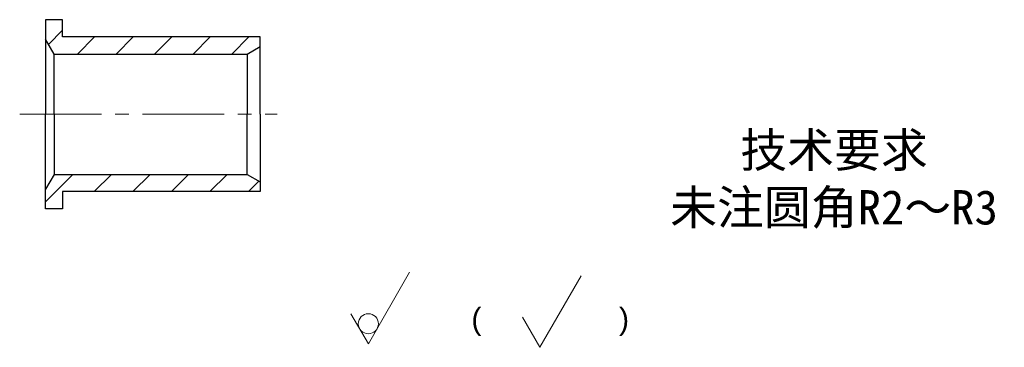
# Model space of a CAD drawing. Header units: millimetres. Extents: x 2941 to 3056, y 1908 to 1946.
import ezdxf

# ---------------------------------------------------------------- set-up
doc = ezdxf.new("R2010")
doc.units = ezdxf.units.MM
doc.header["$LTSCALE"] = 0.5
doc.linetypes.add('CENTER2', pattern=[28.575, 19.05, -3.175, 3.175, -3.175])
for name, color, linetype, lineweight in [('中心线', 7, 'CENTER2', 15), ('剖面线', 7, 'Continuous', 15), ('尺寸线', 7, 'Continuous', 15), ('轮廓线', 7, 'Continuous', 30)]:
    doc.layers.add(name, color=color, linetype=linetype, lineweight=lineweight)
doc.styles.get("Standard").update_dxf_attribs({"font": 'arial.ttf'})

msp = doc.modelspace()

# ---------------------------------------------------------------- hatches: boundary and pattern name
at = {"layer": '剖面线'}
h = msp.add_hatch(dxfattribs=at)
h.set_pattern_fill('ANSI31', color=256)
h.set_pattern_definition([(45, (15.66, -20.806), (-2.245064, 2.245064), [])])
h.paths.add_polyline_path([(2946.44, 1943.83), (2946.44, 1945.83), (2944.44, 1945.83), (2944.44, 1943.57), (2945.44, 1941.83), (2967.94, 1941.83), (2969.44, 1942.7), (2969.44, 1943.83)])
h.paths.add_polyline_path([(2945.44, 1927.83), (2944.44, 1926.1), (2944.44, 1923.83), (2946.44, 1923.83), (2946.44, 1925.83), (2969.44, 1925.83), (2969.44, 1926.97), (2967.94, 1927.83)])

# ---------------------------------------------------------------- linework, layer by layer
at = {"layer": '中心线'}
msp.add_line((2941.44, 1934.83), (2971.44, 1934.83), dxfattribs=at)
at = {"layer": '尺寸线'}
for p, q in [((2982.04, 1908.1), (2986.85, 1916.43)), ((3002.03, 1907.7), (3006.84, 1916.02)), ((2982.04, 1908.1), (2980.02, 1911.6)), ((3002.03, 1907.7), (3000.01, 1911.2))]:
    msp.add_line(p, q, dxfattribs=at)
msp.add_circle((2982.04, 1910.44), 1.17, dxfattribs=at)
at = {"layer": '轮廓线'}
for p, q in [((2946.44, 1945.83), (2944.44, 1945.83)), ((2944.44, 1945.83), (2944.44, 1934.83)), ((2946.44, 1943.83), (2946.44, 1945.83)), ((2969.44, 1943.83), (2946.44, 1943.83)), ((2969.44, 1934.83), (2969.44, 1943.83)), ((2945.44, 1941.83), (2944.44, 1943.57)), ((2967.94, 1941.83), (2969.44, 1942.7)), ((2945.44, 1934.83), (2945.44, 1941.83)), ((2945.44, 1941.83), (2967.94, 1941.83)), ((2967.94, 1941.83), (2967.94, 1934.83)), ((2944.44, 1923.83), (2944.44, 1934.83)), ((2945.44, 1934.83), (2945.44, 1927.83)), ((2967.94, 1927.83), (2967.94, 1934.83)), ((2969.44, 1934.83), (2969.44, 1925.83)), ((2945.44, 1927.83), (2944.44, 1926.1)), ((2945.44, 1927.83), (2967.94, 1927.83)), ((2967.94, 1927.83), (2969.44, 1926.97)), ((2969.44, 1925.83), (2946.44, 1925.83)), ((2946.44, 1925.83), (2946.44, 1923.83)), ((2946.44, 1923.83), (2944.44, 1923.83))]:
    msp.add_line(p, q, dxfattribs=at)

# ---------------------------------------------------------------- texts
at = {"layer": '尺寸线', "attachment_point": 1}
for s, width, insert, char_height in [('\\pxqc;{\\fSimSun|b0|i0|c134|p2;技术要求}\\P{\\fSimSun|b0|i0|c134|p2;未注圆角R2～R3}', 42.3532, (3015.1, 1932.66), 4), ('\\pxi-3,l4,t4;(^I          )', 28.0799, (2991.54, 1912.28), 2.5)]:
    msp.add_mtext_dynamic_manual_height_columns(s, width=width, gutter_width=12.5, heights=[0], dxfattribs=dict(at, insert=insert, char_height=char_height))

doc.saveas('drawing.dxf')
